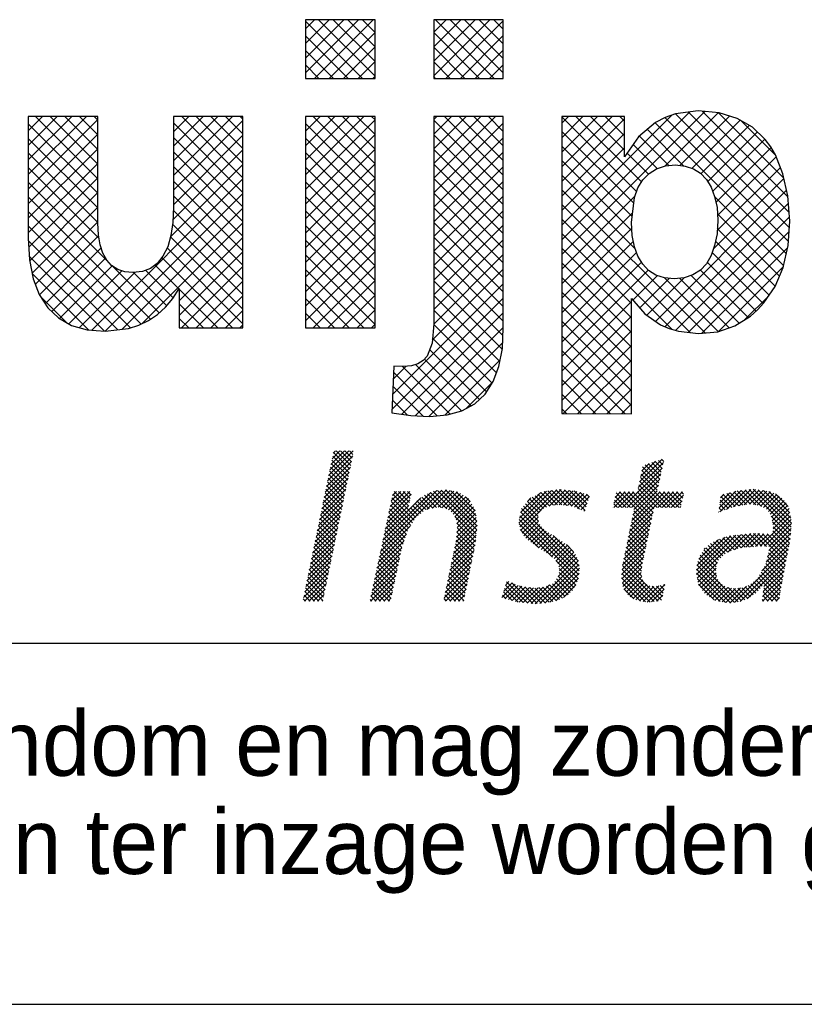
# Model space of a CAD drawing. Extents: x -48435 to 59450, y 0 to 70650.
# Tile 18 of 26: x 51514 to 52600, y 0 to 1363. Entities that reach past the tile are written whole.
import ezdxf

# ---------------------------------------------------------------- set-up
doc = ezdxf.new("R2010")
doc.units = 0
doc.header["$LTSCALE"] = 50
doc.layers.get('0').update_dxf_attribs({"linetype": 'CONTINUOUS'})
for name, color, linetype in [('00KAD025', 2, 'CONTINUOUS'), ('00KAD070', 5, 'CONTINUOUS'), ('7', 7, 'CONTINUOUS'), ('BL$4----', 7, 'CONTINUOUS')]:
    doc.layers.add(name, color=color, linetype=linetype)
doc.styles.add('BURO-018', font='BUROFONT.shx', dxfattribs={"height": 90})
doc.styles.add('BURO-025', font='BUROFONT.shx', dxfattribs={"height": 125})
doc.styles.add('BURO-035', font='BUROFONT.shx', dxfattribs={"height": 175})
doc.styles.add('BURO-050', font='BUROFONT.shx', dxfattribs={"height": 250})

# ---------------------------------------------------------------- blocks, each defined once
blk = doc.blocks.new('*X0')
at = {"color": 0}
for p, q in [((-16.45, -46.53), (-13.95, -44.03)), ((-16.33, -45.96), (-14.4, -44.03)), ((-16.21, -45.4), (-14.85, -44.03)), ((-16.1, -44.83), (-15.3, -44.03)), ((-15.98, -44.27), (-15.75, -44.03)), ((-14.2, -45.51), (-15.68, -44.03)), ((-14.13, -45.14), (-15.23, -44.03)), ((-14.05, -44.77), (-14.79, -44.03)), ((-13.97, -44.4), (-14.34, -44.03)), ((-16.68, -47.66), (-14.12, -45.1)), ((-16.56, -47.09), (-14, -44.53)), ((-14.43, -46.63), (-16.12, -44.95)), ((-14.36, -46.26), (-16.04, -44.57)), ((-14.28, -45.89), (-15.97, -44.2)), ((15.23, -47.18), (17.55, -44.87)), ((15.35, -46.62), (16.88, -45.08)), ((17.53, -45.82), (16.82, -45.1)), ((17.61, -45.45), (17.16, -44.99)), ((17.7, -45.09), (17.49, -44.88)), ((-16.8, -48.23), (-14.23, -45.67)), ((-14.66, -47.75), (-16.35, -46.06)), ((-14.59, -47.38), (-16.27, -45.69)), ((-14.51, -47), (-16.2, -45.32)), ((13.51, -49.8), (17.54, -45.77)), ((15.11, -47.75), (17.67, -45.19)), ((15.46, -46.05), (16.21, -45.3)), ((17.12, -47.65), (15.47, -46.01)), ((17.2, -47.29), (15.55, -45.63)), ((17.29, -46.92), (15.8, -45.44)), ((17.37, -46.55), (16.14, -45.33)), ((17.45, -46.19), (16.48, -45.22)), ((-17.03, -49.36), (-14.47, -46.8)), ((-16.91, -48.79), (-14.35, -46.23)), ((-14.89, -48.87), (-16.58, -47.18)), ((-14.82, -48.49), (-16.5, -46.81)), ((-14.74, -48.12), (-16.43, -46.44)), ((13.96, -49.8), (17.41, -46.35)), ((14.41, -49.8), (17.29, -46.92)), ((17.92, -49.8), (15.24, -47.12)), ((18.37, -49.8), (15.32, -46.75)), ((17.04, -48.02), (15.4, -46.38)), ((-17.26, -50.49), (-14.7, -47.93)), ((-17.14, -49.92), (-14.58, -47.36)), ((-15.05, -49.61), (-16.73, -47.92)), ((-14.97, -49.24), (-16.66, -47.55)), ((-11.17, -54.27), (-4.9, -48.01)), ((-11.04, -53.7), (-5.41, -48.07)), ((-10.31, -50.27), (-8.19, -48.15)), ((-10.19, -49.7), (-8.64, -48.15)), ((-10.07, -49.13), (-9.09, -48.15)), ((-9.95, -48.56), (-9.54, -48.15)), ((-8.28, -49.64), (-9.77, -48.15)), ((-8.21, -49.27), (-9.32, -48.15)), ((-8.13, -48.89), (-8.87, -48.15)), ((-8.05, -48.52), (-8.42, -48.15)), ((-6.43, -49.98), (-4.45, -48)), ((-5.86, -49.86), (-4.07, -48.07)), ((-1.4, -52.49), (-5.75, -48.13)), ((-1.35, -52.08), (-5.37, -48.06)), ((-5.3, -49.75), (-3.69, -48.14)), ((-1.31, -51.68), (-4.97, -48.02)), ((-1.35, -51.18), (-4.55, -47.99)), ((-1.43, -50.65), (-4, -48.09)), ((-1.51, -50.13), (-3.45, -48.18)), ((2.95, -51.38), (6.28, -48.05)), ((3, -50.89), (5.76, -48.12)), ((3.02, -51.75), (6.8, -47.98)), ((3.1, -52.13), (7.26, -47.97)), ((6.87, -49.53), (5.5, -48.16)), ((7.31, -49.52), (5.89, -48.1)), ((6.02, -49.66), (7.67, -48.01)), ((7.83, -49.59), (6.29, -48.05)), ((6.57, -49.56), (8.08, -48.05)), ((8.36, -49.67), (6.69, -48)), ((7.06, -49.51), (8.48, -48.09)), ((9.11, -49.97), (7.09, -47.95)), ((7.48, -49.54), (8.85, -48.17)), ((9.67, -50.08), (7.59, -48)), ((9.78, -49.74), (8.09, -48.05)), ((9.89, -49.41), (8.59, -48.1)), ((14.56, -50.55), (17.03, -48.08)), ((14.67, -49.98), (17.16, -47.5)), ((17.03, -49.8), (15.09, -47.86)), ((17.47, -49.8), (15.16, -47.49)), ((23.36, -49.83), (25.05, -48.14)), ((23.42, -50.22), (25.59, -48.05)), ((24.11, -49.98), (26.09, -48)), ((24.8, -49.74), (26.58, -47.95)), ((26.56, -49.45), (25.2, -48.1)), ((25.38, -49.61), (27.04, -47.95)), ((27.08, -49.53), (25.6, -48.05)), ((25.9, -49.53), (27.43, -48.01)), ((27.68, -49.68), (26.01, -48.01)), ((30.67, -52.22), (26.42, -47.97)), ((26.43, -49.46), (27.82, -48.06)), ((30.7, -51.81), (26.82, -47.93)), ((26.84, -49.5), (28.21, -48.12)), ((30.74, -51.4), (27.34, -47.99)), ((30.66, -50.87), (27.87, -48.07)), ((30.57, -50.33), (28.4, -48.15)), ((-17.49, -51.62), (-14.93, -49.06)), ((-17.38, -51.05), (-14.82, -48.49)), ((-15.28, -50.73), (-16.96, -49.04)), ((-15.2, -50.36), (-16.89, -48.67)), ((-15.12, -49.98), (-16.81, -48.3)), ((-10.92, -53.13), (-6.05, -48.26)), ((-10.8, -52.56), (-7.06, -48.82)), ((-10.56, -51.42), (-8.16, -49.02)), ((-10.43, -50.85), (-8.04, -48.45)), ((-7.75, -51.07), (-10, -48.82)), ((-8.36, -50.01), (-9.92, -48.45)), ((-6.56, -50.01), (-7.45, -49.12)), ((-6.19, -49.93), (-7.2, -48.93)), ((-5.82, -49.86), (-6.95, -48.73)), ((-5.45, -49.78), (-6.69, -48.54)), ((-4.98, -49.8), (-6.38, -48.4)), ((-4.41, -49.92), (-6.07, -48.26)), ((-4.91, -49.81), (-3.31, -48.21)), ((-4.52, -49.87), (-3.01, -48.36)), ((-4.24, -50.04), (-2.74, -48.53)), ((-3.97, -50.22), (-2.46, -48.71)), ((-3.76, -50.46), (-2.19, -48.89)), ((-3.59, -50.73), (-2.02, -49.16)), ((-2.01, -49.18), (-2.49, -48.69)), ((3.12, -50.31), (5.16, -48.27)), ((3.81, -49.17), (4.16, -48.82)), ((5, -50.35), (3.82, -49.17)), ((5.22, -50.12), (4.02, -48.92)), ((5.44, -49.9), (4.3, -48.75)), ((5.76, -49.76), (4.59, -48.59)), ((6.08, -49.64), (4.88, -48.43)), ((6.47, -49.57), (5.17, -48.27)), ((7.88, -49.6), (9.21, -48.27)), ((8.27, -49.66), (9.56, -48.36)), ((8.61, -49.76), (9.91, -48.46)), ((8.93, -49.89), (10.14, -48.68)), ((10.01, -49.07), (9.2, -48.27)), ((10.12, -48.74), (9.82, -48.43)), ((12.61, -49.8), (14.21, -48.2)), ((12.62, -49.34), (13.76, -48.2)), ((13.43, -49.8), (12.68, -49.05)), ((12.74, -48.78), (13.31, -48.2)), ((13.88, -49.8), (12.76, -48.68)), ((14.33, -49.8), (12.84, -48.31)), ((12.86, -48.21), (12.86, -48.2)), ((13.06, -49.8), (14.66, -48.2)), ((16.38, -51.41), (13.18, -48.2)), ((16.46, -51.03), (13.63, -48.2)), ((16.54, -50.66), (14.08, -48.2)), ((14.21, -52.25), (18.25, -48.2)), ((14.33, -51.68), (17.8, -48.2)), ((14.44, -51.11), (17.35, -48.2)), ((16.62, -50.29), (14.53, -48.2)), ((16.69, -49.92), (14.98, -48.2)), ((17.1, -49.8), (18.7, -48.2)), ((18.82, -49.8), (17.22, -48.2)), ((17.55, -49.8), (19.15, -48.2)), ((19.27, -49.8), (17.67, -48.2)), ((18, -49.8), (19.6, -48.2)), ((19.49, -49.57), (18.12, -48.2)), ((18.45, -49.8), (19.7, -48.55)), ((19.56, -49.2), (18.57, -48.2)), ((18.9, -49.8), (19.58, -49.12)), ((19.64, -48.83), (19.02, -48.2)), ((19.72, -48.45), (19.47, -48.2)), ((23.43, -49.31), (24.44, -48.3)), ((24.31, -49.91), (23.46, -49.05)), ((23.49, -48.8), (23.84, -48.45)), ((24.65, -49.79), (23.51, -48.66)), ((24.98, -49.68), (23.77, -48.47)), ((25.36, -49.61), (24.13, -48.38)), ((25.75, -49.55), (24.49, -48.29)), ((26.15, -49.5), (24.85, -48.19)), ((27.23, -49.55), (28.59, -48.19)), ((27.6, -49.63), (28.91, -48.32)), ((27.88, -49.8), (29.22, -48.46)), ((28.16, -49.97), (29.48, -48.64)), ((28.37, -50.21), (29.75, -48.83)), ((28.54, -50.48), (29.96, -49.07)), ((30.4, -49.7), (29.1, -48.4)), ((-17.73, -52.75), (-15.17, -50.19)), ((-17.61, -52.18), (-15.05, -49.62)), ((-15.51, -51.84), (-17.19, -50.16)), ((-15.43, -51.47), (-17.12, -49.79)), ((-15.35, -51.1), (-17.04, -49.41)), ((-10.68, -51.99), (-8.27, -49.58)), ((-8.27, -51.9), (-10.24, -49.93)), ((-8.09, -51.63), (-10.16, -49.56)), ((-7.92, -51.35), (-10.08, -49.19)), ((-7.57, -50.8), (-8.32, -50.06)), ((-7.32, -50.6), (-8.1, -49.82)), ((-7.07, -50.4), (-7.89, -49.58)), ((-6.82, -50.21), (-7.68, -49.34)), ((-3.44, -51.04), (-1.85, -49.45)), ((-3.39, -51.43), (-1.69, -49.74)), ((-3.34, -51.83), (-1.53, -50.02)), ((9.09, -55.79), (3.22, -49.91)), ((4.93, -51.18), (3.42, -49.66)), ((4.91, -50.71), (3.62, -49.41)), ((9.25, -50.02), (9.91, -49.36)), ((9.56, -50.16), (9.68, -50.04)), ((12.53, -49.8), (12.53, -49.8)), ((12.98, -49.8), (12.61, -49.42)), ((16.3, -51.78), (14.65, -50.12)), ((19.34, -49.8), (19.46, -49.69)), ((23.65, -50.14), (23.35, -49.85)), ((23.98, -50.02), (23.41, -49.45)), ((28.72, -50.76), (30.17, -49.3)), ((28.77, -51.15), (30.33, -49.59)), ((28.83, -51.54), (30.49, -49.88)), ((-17.84, -53.31), (-15.28, -50.76)), ((-15.66, -52.59), (-17.35, -50.9)), ((-15.58, -52.22), (-17.27, -50.53)), ((-8.65, -52.87), (-10.48, -51.04)), ((-8.53, -52.53), (-10.4, -50.67)), ((-8.42, -52.2), (-10.32, -50.3)), ((-1.44, -52.89), (-3.57, -50.76)), ((-3.49, -53.33), (-1.35, -51.19)), ((-3.43, -52.82), (-1.41, -50.8)), ((-3.38, -52.32), (-1.47, -50.41)), ((8.99, -57.03), (2.97, -51.01)), ((9.06, -56.66), (3.05, -50.64)), ((9.1, -56.25), (3.13, -50.27)), ((3.27, -52.4), (4.9, -50.78)), ((3.45, -52.68), (4.94, -51.19)), ((13.98, -53.38), (16.5, -50.85)), ((14.09, -52.81), (16.62, -50.29)), ((16.15, -52.52), (14.49, -50.86)), ((16.23, -52.15), (14.57, -50.49)), ((23.31, -50.26), (23.3, -50.24)), ((27.97, -53.75), (30.69, -51.03)), ((30.63, -52.63), (28.66, -50.66)), ((28.79, -52.48), (30.62, -50.65)), ((28.84, -51.98), (30.56, -50.26)), ((-18.08, -54.45), (-15.52, -51.89)), ((-17.96, -53.88), (-15.4, -51.32)), ((-15.89, -53.71), (-17.58, -52.02)), ((-15.81, -53.33), (-17.5, -51.65)), ((-15.74, -52.96), (-17.42, -51.28)), ((-11.29, -54.84), (-8.13, -51.69)), ((-8.99, -53.87), (-10.71, -52.15)), ((-8.87, -53.54), (-10.63, -51.78)), ((-8.76, -53.2), (-10.55, -51.41)), ((-3.73, -54.47), (-1.35, -52.09)), ((-3.61, -53.9), (-1.3, -51.58)), ((-1.49, -53.29), (-3.4, -51.38)), ((-1.54, -53.69), (-3.33, -51.9)), ((6.35, -54.85), (2.97, -51.46)), ((4.98, -53.92), (3.08, -52.02)), ((3.65, -52.93), (5.06, -51.52)), ((3.9, -53.12), (5.25, -51.77)), ((4.15, -53.32), (5.47, -52.01)), ((13.74, -54.51), (16.26, -51.99)), ((13.86, -53.94), (16.38, -51.42)), ((15.91, -53.63), (14.26, -51.98)), ((15.99, -53.26), (14.34, -51.61)), ((16.07, -52.89), (14.42, -51.24)), ((28.41, -53.76), (30.74, -51.43)), ((28.43, -54.19), (30.69, -51.92)), ((30.59, -53.04), (28.79, -51.24)), ((30.44, -53.79), (28.82, -52.17)), ((30.52, -53.42), (28.86, -51.76)), ((-18.31, -55.58), (-15.75, -53.02)), ((-18.19, -55.01), (-15.63, -52.45)), ((-16.12, -54.82), (-17.81, -53.14)), ((-16.04, -54.45), (-17.73, -52.77)), ((-15.97, -54.08), (-17.65, -52.39)), ((-11.41, -55.41), (-8.54, -52.54)), ((-9.15, -54.61), (-10.87, -52.89)), ((-9.07, -54.24), (-10.79, -52.52)), ((-3.97, -55.6), (-1.46, -53.1)), ((-3.85, -55.04), (-1.41, -52.6)), ((-1.76, -54.81), (-3.46, -53.11)), ((-1.69, -54.44), (-3.42, -52.71)), ((-1.61, -54.07), (-3.37, -52.3)), ((4.41, -53.51), (5.71, -52.22)), ((4.67, -53.7), (5.98, -52.39)), ((4.93, -53.89), (6.26, -52.56)), ((5.2, -54.07), (6.53, -52.74)), ((5.47, -54.25), (6.81, -52.91)), ((5.75, -54.42), (7.08, -53.09)), ((9.02, -55.27), (6.42, -52.66)), ((13.51, -55.63), (16.02, -53.13)), ((13.63, -55.07), (16.14, -52.56)), ((15.68, -54.74), (14.03, -53.1)), ((15.76, -54.37), (14.11, -52.72)), ((15.84, -54), (14.19, -52.35)), ((21.04, -56.19), (24.55, -52.68)), ((21.05, -56.63), (25.06, -52.62)), ((21.09, -55.69), (23.96, -52.83)), ((21.12, -57.01), (25.56, -52.57)), ((21.27, -55.06), (23.28, -53.06)), ((24.25, -54.33), (23.08, -53.16)), ((24.58, -54.21), (23.38, -53.01)), ((24.91, -54.1), (23.72, -52.9)), ((25.24, -53.98), (24.06, -52.79)), ((24.25, -54.33), (26.06, -52.51)), ((25.6, -53.89), (24.41, -52.69)), ((26.01, -53.85), (24.81, -52.65)), ((24.94, -54.09), (26.57, -52.46)), ((26.43, -53.82), (25.22, -52.61)), ((25.59, -53.89), (27.05, -52.43)), ((26.85, -53.79), (25.62, -52.56)), ((27.26, -53.75), (26.03, -52.52)), ((26.08, -53.85), (27.47, -52.45)), ((27.71, -53.75), (26.43, -52.47)), ((26.56, -53.81), (27.9, -52.47)), ((28.16, -53.76), (26.84, -52.43)), ((27.05, -53.77), (28.33, -52.5)), ((30.15, -55.29), (27.3, -52.44)), ((27.53, -53.74), (28.75, -52.52)), ((30.22, -54.92), (27.77, -52.47)), ((28.14, -55.38), (30.6, -52.91)), ((30.3, -54.54), (28.25, -52.49)), ((28.28, -54.78), (30.65, -52.42)), ((30.37, -54.17), (28.72, -52.52)), ((-18.54, -56.71), (-15.98, -54.15)), ((-18.43, -56.14), (-15.87, -53.58)), ((-16.27, -55.57), (-17.96, -53.88)), ((-16.2, -55.2), (-17.88, -53.51)), ((-11.65, -56.56), (-9, -53.9)), ((-11.53, -55.98), (-8.77, -53.22)), ((-9.38, -55.73), (-11.11, -54)), ((-9.3, -55.36), (-11.03, -53.63)), ((-9.22, -54.98), (-10.95, -53.26)), ((-4.21, -56.74), (-1.63, -54.17)), ((-4.09, -56.17), (-1.52, -53.61)), ((-1.92, -55.56), (-3.6, -53.87)), ((-1.84, -55.18), (-3.53, -53.5)), ((6.03, -54.58), (7.36, -53.26)), ((6.28, -54.78), (7.61, -53.45)), ((6.52, -54.99), (7.87, -53.65)), ((6.73, -55.24), (8.12, -53.84)), ((6.91, -55.5), (8.33, -54.08)), ((8.52, -54.32), (7.78, -53.58)), ((13.46, -56.13), (15.9, -53.7)), ((15.53, -55.5), (13.88, -53.84)), ((15.6, -55.12), (13.96, -53.47)), ((23.15, -55.48), (21.79, -54.12)), ((21.83, -54.05), (21.94, -53.95)), ((23.28, -55.16), (22.01, -53.89)), ((23.51, -54.94), (22.24, -53.68)), ((23.74, -54.73), (22.48, -53.47)), ((23.97, -54.51), (22.78, -53.31)), ((24.95, -59.46), (30.4, -54.01)), ((27.7, -56.26), (30.51, -53.46)), ((30.08, -55.67), (28.46, -54.06)), ((-18.66, -57.27), (-16.1, -54.71)), ((-16.5, -56.68), (-18.19, -55)), ((-16.43, -56.31), (-18.11, -54.63)), ((-16.35, -55.94), (-18.04, -54.25)), ((-11.9, -57.7), (-9.23, -55.03)), ((-11.78, -57.13), (-9.12, -54.47)), ((-9.61, -56.84), (-11.35, -55.11)), ((-9.54, -56.47), (-11.27, -54.74)), ((-9.46, -56.1), (-11.19, -54.37)), ((-4.33, -57.31), (-1.75, -54.73)), ((-2.15, -56.67), (-3.84, -54.98)), ((-2.07, -56.3), (-3.76, -54.61)), ((-1.99, -55.93), (-3.68, -54.24)), ((4.6, -59.61), (9, -55.21)), ((8.89, -57.38), (6.69, -55.18)), ((6.94, -56.82), (8.86, -54.9)), ((7.02, -55.84), (8.53, -54.33)), ((7.07, -56.24), (8.72, -54.59)), ((13.41, -56.63), (15.78, -54.26)), ((13.43, -57.07), (15.66, -54.83)), ((15.44, -56.75), (13.65, -54.96)), ((15.43, -56.29), (13.73, -54.59)), ((15.48, -55.89), (13.8, -54.21)), ((23.08, -56.76), (21.3, -54.98)), ((23, -56.23), (21.43, -54.66)), ((23.05, -55.83), (21.61, -54.39)), ((25.5, -59.36), (30.29, -54.57)), ((26.22, -59.09), (30.18, -55.13)), ((29.86, -56.8), (28.2, -55.14)), ((29.93, -56.42), (28.29, -54.78)), ((30, -56.05), (28.37, -54.42)), ((-18.89, -58.4), (-16.33, -55.84)), ((-18.77, -57.84), (-16.22, -55.28)), ((-16.73, -57.8), (-18.42, -56.12)), ((-16.66, -57.43), (-18.34, -55.74)), ((-16.58, -57.06), (-18.27, -55.37)), ((-12.14, -58.84), (-9.47, -56.17)), ((-12.02, -58.27), (-9.35, -55.6)), ((-9.77, -57.58), (-11.5, -55.85)), ((-9.69, -57.21), (-11.42, -55.48)), ((-4.57, -58.45), (-1.98, -55.86)), ((-4.45, -57.88), (-1.86, -55.3)), ((-2.38, -57.79), (-4.07, -56.1)), ((-2.3, -57.42), (-3.99, -55.73)), ((-2.22, -57.05), (-3.92, -55.35)), ((5.08, -59.57), (9.06, -55.59)), ((5.57, -59.54), (9.11, -55.99)), ((8.76, -57.7), (7.05, -56)), ((16.73, -59.38), (13.46, -56.12)), ((13.49, -57.46), (15.55, -55.4)), ((17.12, -59.33), (13.51, -55.71)), ((13.55, -57.85), (15.48, -55.92)), ((17.49, -59.25), (13.57, -55.33)), ((24.5, -59.52), (21.05, -56.08)), ((24.9, -59.47), (21.1, -55.67)), ((25.29, -59.42), (21.18, -55.31)), ((21.19, -57.39), (23.18, -55.39)), ((21.29, -57.73), (23.03, -55.99)), ((29.66, -57.95), (27.8, -56.09)), ((27.92, -57.84), (30.07, -55.69)), ((29.73, -57.57), (27.97, -55.81)), ((29.8, -57.19), (28.11, -55.5)), ((-19.01, -58.97), (-16.45, -56.41)), ((-18.92, -59.33), (-16.56, -56.98)), ((-16.89, -58.55), (-18.57, -56.86)), ((-16.81, -58.17), (-18.5, -56.49)), ((-12.19, -59.33), (-9.59, -56.74)), ((-10, -58.69), (-11.74, -56.96)), ((-9.93, -58.32), (-11.66, -56.59)), ((-9.85, -57.95), (-11.58, -56.22)), ((-4.68, -59.01), (-2.1, -56.43)), ((-4.55, -59.33), (-2.21, -56.99)), ((-2.61, -58.91), (-4.31, -57.21)), ((-2.53, -58.54), (-4.23, -56.84)), ((-2.45, -58.16), (-4.15, -56.47)), ((6.11, -59.44), (9.08, -56.48)), ((6.71, -59.3), (9, -57.01)), ((8.18, -58.47), (6.79, -57.08)), ((8.4, -58.24), (6.95, -56.79)), ((8.59, -57.98), (7.03, -56.42)), ((15.86, -59.41), (13.41, -56.96)), ((16.33, -59.44), (13.42, -56.53)), ((13.68, -58.16), (15.41, -56.43)), ((13.86, -58.43), (15.46, -56.83)), ((14.04, -58.7), (15.57, -57.17)), ((24, -59.47), (21.03, -56.5)), ((23.46, -59.38), (21.13, -57.05)), ((21.48, -58), (23.03, -56.45)), ((21.66, -58.26), (23.09, -56.83)), ((21.85, -58.53), (23.23, -57.14)), ((27.75, -57.83), (27.08, -57.17)), ((29.46, -59.1), (27.31, -56.94)), ((29.53, -58.72), (27.47, -56.66)), ((29.6, -58.33), (27.64, -56.37)), ((27.78, -58.88), (29.87, -56.79)), ((27.85, -58.36), (29.96, -56.25)), ((-17.45, -59.33), (-18.8, -57.98)), ((-17.04, -59.29), (-18.73, -57.61)), ((-16.96, -58.92), (-18.65, -57.23)), ((-18.47, -59.33), (-16.68, -57.54)), ((-18.02, -59.33), (-16.8, -58.11)), ((-10.71, -59.33), (-11.98, -58.07)), ((-10.26, -59.33), (-11.9, -57.7)), ((-10.08, -59.07), (-11.82, -57.33)), ((-11.74, -59.33), (-9.71, -57.31)), ((-11.29, -59.33), (-9.83, -57.88)), ((-3.08, -59.33), (-4.46, -57.95)), ((-2.68, -59.28), (-4.38, -57.58)), ((-4.1, -59.33), (-2.33, -57.56)), ((-3.65, -59.33), (-2.44, -58.12)), ((1.2, -58.97), (2.57, -57.6)), ((1.4, -58.32), (2.25, -57.47)), ((2.86, -59.44), (1.48, -58.05)), ((1.54, -59.07), (2.88, -57.74)), ((3.36, -59.49), (1.58, -57.71)), ((1.6, -57.67), (1.93, -57.34)), ((3.86, -59.54), (1.69, -57.37)), ((1.89, -59.17), (3.23, -57.83)), ((4.36, -59.59), (2.23, -57.46)), ((2.24, -59.27), (3.63, -57.89)), ((2.59, -59.37), (4.02, -57.94)), ((2.97, -59.45), (4.42, -58)), ((4.81, -59.59), (3.01, -57.79)), ((3.37, -59.49), (4.89, -57.97)), ((5.23, -59.56), (3.55, -57.88)), ((3.78, -59.53), (5.4, -57.91)), ((5.65, -59.53), (4.07, -57.95)), ((4.19, -59.57), (6.07, -57.69)), ((6.03, -59.46), (4.57, -58.01)), ((6.4, -59.39), (4.98, -57.96)), ((6.75, -59.28), (5.38, -57.91)), ((7.07, -59.16), (5.75, -57.83)), ((7.39, -59.02), (6.06, -57.69)), ((7.67, -58.86), (6.37, -57.56)), ((7.95, -58.69), (6.59, -57.33)), ((7.49, -58.96), (8.76, -57.69)), ((15.33, -59.34), (13.49, -57.5)), ((14.65, -59.11), (13.64, -58.09)), ((14.29, -58.9), (15.74, -57.45)), ((14.58, -59.06), (15.99, -57.64)), ((14.86, -59.22), (16.3, -57.78)), ((15.22, -59.32), (16.68, -57.86)), ((15.61, -59.38), (17.21, -57.77)), ((16, -59.44), (17.8, -57.64)), ((16.47, -59.42), (17.72, -58.16)), ((17.57, -58.88), (16.52, -57.83)), ((17.65, -58.51), (16.95, -57.82)), ((17.73, -58.14), (17.33, -57.75)), ((17.81, -57.77), (17.7, -57.66)), ((22.84, -59.21), (21.23, -57.6)), ((22.08, -58.74), (23.42, -57.4)), ((22.36, -58.91), (23.65, -57.63)), ((22.64, -59.08), (23.92, -57.8)), ((22.91, -59.26), (24.22, -57.95)), ((23.27, -59.35), (24.61, -58.01)), ((23.65, -59.42), (25.02, -58.05)), ((24.04, -59.48), (25.52, -57.99)), ((25.64, -59.31), (24.28, -57.96)), ((24.44, -59.53), (26.15, -57.81)), ((25.96, -59.19), (24.82, -58.05)), ((26.29, -59.07), (25.25, -58.02)), ((26.56, -58.89), (25.65, -57.97)), ((26.82, -58.7), (25.99, -57.87)), ((27.08, -58.52), (26.31, -57.74)), ((27.32, -58.3), (26.59, -57.57)), ((27.53, -58.06), (26.85, -57.38)), ((27.78, -59.33), (29.77, -57.34)), ((29.25, -59.33), (27.9, -57.98)), ((28.23, -59.33), (29.68, -57.88)), ((-18.8, -59.33), (-19.03, -59.1)), ((-18.35, -59.33), (-18.96, -58.72)), ((-17.9, -59.33), (-18.88, -58.35)), ((-17.57, -59.33), (-16.91, -58.67)), ((-12.06, -59.33), (-12.21, -59.18)), ((-11.61, -59.33), (-12.14, -58.81)), ((-11.16, -59.33), (-12.06, -58.44)), ((-10.84, -59.33), (-9.95, -58.44)), ((-10.39, -59.33), (-10.07, -59.01)), ((-4.43, -59.33), (-4.69, -59.06)), ((-3.98, -59.33), (-4.62, -58.69)), ((-3.53, -59.33), (-4.54, -58.32)), ((-3.21, -59.33), (-2.56, -58.69)), ((1.62, -59.1), (1.27, -58.74)), ((2.25, -59.27), (1.37, -58.4)), ((16.98, -59.35), (17.6, -58.73)), ((27.9, -59.33), (27.74, -59.17)), ((28.35, -59.33), (27.8, -58.78)), ((28.8, -59.33), (27.85, -58.38)), ((28.67, -59.33), (29.58, -58.42)), ((29.12, -59.33), (29.49, -58.97)), ((-17.12, -59.33), (-17.03, -59.24)), ((-2.76, -59.33), (-2.68, -59.25))]:
    blk.add_line(p, q, dxfattribs=at)
blk = doc.blocks.new('KUIJPERSKLEUR')
at = {"color": 170}
for p, q in [((-150.81, 25.787), (-149.343, 27.254)), ((-150.81, 26.191), (-149.748, 27.254)), ((-150.81, 26.595), (-150.152, 27.254)), ((-150.81, 26.999), (-150.556, 27.254)), ((-150.563, 25.63), (-148.939, 27.254)), ((-148.885, 25.691), (-150.448, 27.254)), ((-148.885, 26.095), (-150.044, 27.254)), ((-148.885, 26.5), (-149.64, 27.254)), ((-148.885, 26.904), (-149.236, 27.254)), ((-147.261, 25.699), (-145.706, 27.254)), ((-147.261, 26.103), (-146.111, 27.254)), ((-147.261, 26.507), (-146.515, 27.254)), ((-147.261, 26.912), (-146.919, 27.254)), ((-145.592, 25.63), (-147.215, 27.254)), ((-145.336, 25.779), (-146.811, 27.254)), ((-145.336, 26.183), (-146.407, 27.254)), ((-145.336, 26.587), (-146.003, 27.254)), ((-145.336, 26.991), (-145.599, 27.254)), ((-149.229, 25.63), (-150.81, 27.212)), ((-146.926, 25.63), (-145.336, 27.22)), ((-149.633, 25.63), (-150.81, 26.808)), ((-150.159, 25.63), (-148.885, 26.904)), ((-145.996, 25.63), (-147.261, 26.896)), ((-146.522, 25.63), (-145.336, 26.816)), ((-149.755, 25.63), (-148.885, 26.5)), ((-146.4, 25.63), (-147.261, 26.492)), ((-150.037, 25.63), (-150.81, 26.404)), ((-146.118, 25.63), (-145.336, 26.412)), ((-150.441, 25.63), (-150.81, 26)), ((-149.351, 25.63), (-148.885, 26.096)), ((-146.804, 25.63), (-147.261, 26.088)), ((-145.714, 25.63), (-145.336, 26.008)), ((-148.946, 25.63), (-148.885, 25.692)), ((-147.208, 25.63), (-147.261, 25.684)), ((-158.479, 24.18), (-158.083, 24.576)), ((-158.479, 23.776), (-157.679, 24.576)), ((-158.479, 23.372), (-157.275, 24.576)), ((-158.479, 22.968), (-156.871, 24.576)), ((-156.554, 22.853), (-158.277, 24.576)), ((-156.554, 23.257), (-157.873, 24.576)), ((-156.554, 23.661), (-157.469, 24.576)), ((-156.554, 24.065), (-157.064, 24.576)), ((-156.554, 24.469), (-156.66, 24.576)), ((-154.465, 22.941), (-152.83, 24.576)), ((-154.465, 23.345), (-153.234, 24.576)), ((-154.465, 23.749), (-153.638, 24.576)), ((-154.465, 24.153), (-154.042, 24.576)), ((-154.465, 24.557), (-154.446, 24.576)), ((-152.539, 22.879), (-154.236, 24.576)), ((-152.539, 23.284), (-153.832, 24.576)), ((-152.539, 23.688), (-153.427, 24.576)), ((-152.539, 24.092), (-153.023, 24.576)), ((-152.539, 24.496), (-152.619, 24.576)), ((-150.81, 22.958), (-149.193, 24.576)), ((-150.81, 23.362), (-149.597, 24.576)), ((-150.81, 23.766), (-150.001, 24.576)), ((-150.81, 24.171), (-150.405, 24.576)), ((-150.81, 24.575), (-150.809, 24.576)), ((-148.885, 22.863), (-150.599, 24.576)), ((-148.885, 23.267), (-150.195, 24.576)), ((-148.885, 23.671), (-149.79, 24.576)), ((-148.885, 24.075), (-149.386, 24.576)), ((-148.885, 24.479), (-148.982, 24.576)), ((-147.261, 22.87), (-145.556, 24.576)), ((-147.261, 23.275), (-145.96, 24.576)), ((-147.261, 23.679), (-146.364, 24.576)), ((-147.261, 24.083), (-146.768, 24.576)), ((-147.261, 24.487), (-147.172, 24.576)), ((-145.336, 22.95), (-146.962, 24.576)), ((-145.336, 23.354), (-146.558, 24.576)), ((-145.336, 23.758), (-146.153, 24.576)), ((-145.336, 24.162), (-145.749, 24.576)), ((-145.336, 24.566), (-145.345, 24.576)), ((-143.719, 20.755), (-139.76, 24.714)), ((-143.719, 21.16), (-140.176, 24.702)), ((-143.719, 21.564), (-140.666, 24.616)), ((-143.719, 23.18), (-142.323, 24.576)), ((-143.719, 23.584), (-142.727, 24.576)), ((-143.719, 23.988), (-143.131, 24.576)), ((-143.719, 24.392), (-143.535, 24.576)), ((-141.648, 22.495), (-143.719, 24.566)), ((-141.513, 22.764), (-143.325, 24.576)), ((-141.983, 23.638), (-142.92, 24.576)), ((-141.983, 24.043), (-142.516, 24.576)), ((-141.983, 24.447), (-142.112, 24.576)), ((-140.869, 23.201), (-139.393, 24.677)), ((-137.45, 21.126), (-140.868, 24.544)), ((-137.424, 21.504), (-140.569, 24.649)), ((-140.448, 23.218), (-139.078, 24.588)), ((-137.43, 21.914), (-140.213, 24.697)), ((-137.462, 22.35), (-139.833, 24.722)), ((-137.574, 22.866), (-139.384, 24.676)), ((-158.479, 22.564), (-156.554, 24.489)), ((-156.554, 22.449), (-158.479, 24.374)), ((-154.465, 22.537), (-152.539, 24.462)), ((-152.539, 22.475), (-154.465, 24.401)), ((-150.81, 22.554), (-148.885, 24.479)), ((-148.885, 22.458), (-150.81, 24.384)), ((-145.336, 22.546), (-147.261, 24.471)), ((-147.261, 22.466), (-145.336, 24.392)), ((-143.719, 22.776), (-141.983, 24.511)), ((-137.506, 20.778), (-141.13, 24.402)), ((-140.123, 23.139), (-138.785, 24.477)), ((-139.864, 22.993), (-138.527, 24.33)), ((-137.797, 23.493), (-138.775, 24.472)), ((-158.479, 22.16), (-156.554, 24.085)), ((-154.465, 22.133), (-152.539, 24.058)), ((-152.539, 22.071), (-154.465, 23.997)), ((-150.81, 22.15), (-148.885, 24.075)), ((-145.336, 22.142), (-147.261, 24.067)), ((-147.261, 22.062), (-145.336, 23.988)), ((-141.728, 22.171), (-143.719, 24.162)), ((-143.719, 22.372), (-141.983, 24.107)), ((-140.753, 23.217), (-141.571, 24.034)), ((-140.337, 23.204), (-141.35, 24.218)), ((-139.676, 22.777), (-138.304, 24.15)), ((-156.554, 22.044), (-158.479, 23.97)), ((-148.885, 22.054), (-150.81, 23.979)), ((-141.772, 21.811), (-143.719, 23.757)), ((-141.075, 23.134), (-141.743, 23.802)), ((-139.541, 22.508), (-138.098, 23.951)), ((-139.453, 22.193), (-137.926, 23.72)), ((-158.479, 21.756), (-156.554, 23.681)), ((-156.554, 21.64), (-158.479, 23.566)), ((-154.481, 21.712), (-152.539, 23.654)), ((-152.539, 21.667), (-154.465, 23.592)), ((-150.81, 21.746), (-148.885, 23.671)), ((-148.885, 21.65), (-150.81, 23.575)), ((-145.336, 21.738), (-147.261, 23.663)), ((-147.261, 21.658), (-145.336, 23.583)), ((-143.719, 21.968), (-141.983, 23.703)), ((-141.322, 22.978), (-141.908, 23.564)), ((-139.41, 21.831), (-137.783, 23.458)), ((-158.479, 21.352), (-156.554, 23.277)), ((-154.545, 21.244), (-152.539, 23.25)), ((-152.539, 21.263), (-154.465, 23.188)), ((-150.81, 21.342), (-148.885, 23.267)), ((-148.885, 21.246), (-150.81, 23.171)), ((-145.336, 21.334), (-147.261, 23.259)), ((-147.261, 21.254), (-145.336, 23.179)), ((-141.777, 21.411), (-143.719, 23.353)), ((-139.418, 21.419), (-137.67, 23.167)), ((-156.525, 21.208), (-158.479, 23.161)), ((-141.683, 20.913), (-143.719, 22.949)), ((-156.214, 20.493), (-158.479, 22.757)), ((-158.465, 20.961), (-156.554, 22.873)), ((-156.726, 18.66), (-152.539, 22.846)), ((-152.539, 20.859), (-154.465, 22.784)), ((-150.81, 20.938), (-148.885, 22.863)), ((-148.885, 20.842), (-150.81, 22.767)), ((-145.336, 20.929), (-147.261, 22.855)), ((-147.261, 20.85), (-145.336, 22.775)), ((-139.519, 20.914), (-137.573, 22.86)), ((-155.095, 18.969), (-158.479, 22.353)), ((-158.441, 20.581), (-156.554, 22.468)), ((-156.351, 18.63), (-152.539, 22.442)), ((-152.539, 20.455), (-154.465, 22.38)), ((-150.81, 20.534), (-148.885, 22.459)), ((-148.885, 20.438), (-150.81, 22.363)), ((-145.336, 20.525), (-147.261, 22.451)), ((-147.261, 20.446), (-145.336, 22.371)), ((-139.755, 18.582), (-143.719, 22.545)), ((-143.719, 20.351), (-141.69, 22.38)), ((-141.125, 18.904), (-137.498, 22.531)), ((-137.579, 20.446), (-139.488, 22.356)), ((-140.17, 18.592), (-143.719, 22.141)), ((-140.869, 18.755), (-137.449, 22.176)), ((-155.36, 18.83), (-158.479, 21.949)), ((-158.377, 20.241), (-156.554, 22.064)), ((-155.896, 18.681), (-152.539, 22.038)), ((-152.539, 20.051), (-154.469, 21.98)), ((-150.81, 20.129), (-148.885, 22.055)), ((-148.885, 20.034), (-150.81, 21.959)), ((-145.336, 20.121), (-147.261, 22.047)), ((-147.261, 20.042), (-145.336, 21.967)), ((-143.719, 19.947), (-141.761, 21.905)), ((-137.693, 20.157), (-139.413, 21.876)), ((-155.654, 18.721), (-158.479, 21.545)), ((-158.287, 19.927), (-156.554, 21.66)), ((-155.327, 18.846), (-152.539, 21.634)), ((-152.539, 19.647), (-154.491, 21.598)), ((-150.81, 19.725), (-148.885, 21.65)), ((-148.885, 19.63), (-150.81, 21.555)), ((-145.336, 19.717), (-147.261, 21.642)), ((-147.261, 19.638), (-145.336, 21.563)), ((-140.659, 18.678), (-143.719, 21.737)), ((-140.569, 18.652), (-137.421, 21.799)), ((-158.173, 19.637), (-156.536, 21.274)), ((-143.719, 19.543), (-141.782, 21.48)), ((-141.787, 19.401), (-143.719, 21.333)), ((-140.219, 18.598), (-137.432, 21.384)), ((-137.815, 19.875), (-139.415, 21.475)), ((-156.006, 18.668), (-158.475, 21.137)), ((-152.539, 19.242), (-154.544, 21.247)), ((-154.301, 19.468), (-152.539, 21.229)), ((-150.81, 19.321), (-148.885, 21.246)), ((-148.885, 19.226), (-150.81, 21.151)), ((-145.336, 19.313), (-147.261, 21.238)), ((-147.261, 19.233), (-145.336, 21.159)), ((-143.719, 19.139), (-141.734, 21.123)), ((-137.978, 19.633), (-139.464, 21.12)), ((-158.014, 19.391), (-156.467, 20.939)), ((-152.539, 18.838), (-154.638, 20.937)), ((-154.301, 19.064), (-152.539, 20.825)), ((-150.81, 18.917), (-148.885, 20.842)), ((-148.885, 18.821), (-150.81, 20.747)), ((-147.262, 18.829), (-145.336, 20.755)), ((-145.336, 18.909), (-147.261, 20.834)), ((-141.788, 18.998), (-143.719, 20.929)), ((-143.719, 18.735), (-141.646, 20.808)), ((-139.839, 18.574), (-137.471, 20.941)), ((-138.144, 19.395), (-139.557, 20.808)), ((-156.374, 18.632), (-158.452, 20.71)), ((-157.829, 19.173), (-156.345, 20.657)), ((-154.858, 19.136), (-156.168, 20.447)), ((-154.31, 19.801), (-154.972, 20.463)), ((-152.827, 18.722), (-154.781, 20.676)), ((-143.719, 18.331), (-141.511, 20.538)), ((-141.789, 18.595), (-143.719, 20.525)), ((-138.34, 19.187), (-139.693, 20.54)), ((-156.813, 18.666), (-158.375, 20.229)), ((-157.615, 18.982), (-156.158, 20.44)), ((-157.357, 18.837), (-155.892, 20.302)), ((-157.059, 18.73), (-155.53, 20.259)), ((-154.651, 19.333), (-155.572, 20.255)), ((-154.468, 19.555), (-155.229, 20.316)), ((-154.239, 18.722), (-152.539, 20.421)), ((-149.196, 18.728), (-150.81, 20.342)), ((-150.595, 18.728), (-148.885, 20.438)), ((-147.3, 18.387), (-145.336, 20.351)), ((-145.345, 18.514), (-147.261, 20.43)), ((-143.719, 17.927), (-141.324, 20.322)), ((-141.75, 19.491), (-141.072, 20.169)), ((-138.813, 18.851), (-140.135, 20.174)), ((-138.565, 19.008), (-139.879, 20.322)), ((-139.386, 18.623), (-137.583, 20.425)), ((-153.835, 18.722), (-152.539, 20.017)), ((-149.6, 18.728), (-150.81, 19.938)), ((-150.191, 18.728), (-148.885, 20.034)), ((-148.399, 16.883), (-145.336, 19.946)), ((-145.366, 18.131), (-147.261, 20.026)), ((-141.79, 18.191), (-143.719, 20.12)), ((-141.561, 19.276), (-140.743, 20.094)), ((-141.361, 19.072), (-140.318, 20.115)), ((-139.39, 18.621), (-140.88, 20.111)), ((-139.089, 18.724), (-140.46, 20.095)), ((-153.231, 18.722), (-154.301, 19.792)), ((-149.787, 18.728), (-148.885, 19.63)), ((-141.79, 17.788), (-143.719, 19.716)), ((-157.426, 18.875), (-158.146, 19.595)), ((-153.635, 18.722), (-154.301, 19.388)), ((-153.431, 18.722), (-152.539, 19.613)), ((-150.004, 18.728), (-150.81, 19.534)), ((-148.416, 16.462), (-145.336, 19.542)), ((-145.433, 17.794), (-147.261, 19.622)), ((-143.719, 17.523), (-141.787, 19.454)), ((-138.651, 18.954), (-137.993, 19.611)), ((-153.027, 18.722), (-152.539, 19.209)), ((-150.408, 18.728), (-150.81, 19.13)), ((-149.383, 18.728), (-148.885, 19.226)), ((-148.142, 16.332), (-145.336, 19.138)), ((-145.525, 17.482), (-147.261, 19.218)), ((-141.791, 17.385), (-143.719, 19.312)), ((-154.039, 18.722), (-154.301, 18.984)), ((-148.979, 18.728), (-148.885, 18.822)), ((-145.643, 17.195), (-147.263, 18.815)), ((-143.719, 17.118), (-141.788, 19.049)), ((-141.792, 16.981), (-143.719, 18.908)), ((-152.622, 18.722), (-152.539, 18.805)), ((-147.777, 16.293), (-145.336, 18.734)), ((-143.719, 16.714), (-141.789, 18.644)), ((-147.393, 16.273), (-145.355, 18.311)), ((-145.801, 16.949), (-147.295, 18.443)), ((-141.793, 16.578), (-143.719, 18.504)), ((-145.997, 16.742), (-147.376, 18.121)), ((-141.964, 16.345), (-143.719, 18.1)), ((-143.678, 16.351), (-141.789, 18.239)), ((-146.225, 16.565), (-147.516, 17.857)), ((-146.955, 16.307), (-145.424, 17.838)), ((-143.275, 16.35), (-141.79, 17.834)), ((-148.382, 17.304), (-148.026, 17.661)), ((-147.162, 16.29), (-148.374, 17.502)), ((-146.804, 16.336), (-148.123, 17.655)), ((-146.486, 16.422), (-147.769, 17.706)), ((-142.369, 16.346), (-143.719, 17.696)), ((-146.376, 16.482), (-145.614, 17.243)), ((-142.775, 16.348), (-143.719, 17.292)), ((-142.872, 16.348), (-141.791, 17.43)), ((-147.558, 16.281), (-148.39, 17.114)), ((-142.47, 16.347), (-141.792, 17.025)), ((-147.992, 16.312), (-148.406, 16.725)), ((-143.18, 16.349), (-143.719, 16.888)), ((-143.586, 16.351), (-143.719, 16.483)), ((-142.067, 16.345), (-141.793, 16.62))]:
    blk.add_line(p, q, dxfattribs=at)
at = {"layer": '7', "color": 170, "linetype": 'CONTINUOUS'}
for p, q in [((-148.885, 27.254), (-150.81, 27.254)), ((-150.81, 27.254), (-150.81, 25.63)), ((-148.885, 25.63), (-148.885, 27.254)), ((-145.336, 27.254), (-147.261, 27.254)), ((-147.261, 27.254), (-147.261, 25.63)), ((-145.336, 25.63), (-145.336, 27.254)), ((-150.81, 25.63), (-148.885, 25.63)), ((-147.261, 25.63), (-145.336, 25.63)), ((-158.479, 24.576), (-158.479, 21.203)), ((-156.554, 24.576), (-158.479, 24.576)), ((-156.554, 21.623), (-156.554, 24.576)), ((-154.465, 24.576), (-154.465, 22.068)), ((-152.539, 24.576), (-154.465, 24.576)), ((-152.539, 18.722), (-152.539, 24.576)), ((-150.81, 24.576), (-150.81, 18.728)), ((-148.885, 24.576), (-150.81, 24.576)), ((-148.885, 18.728), (-148.885, 24.576)), ((-147.261, 24.576), (-147.261, 18.833)), ((-145.336, 24.576), (-147.261, 24.576)), ((-145.336, 18.722), (-145.336, 24.576)), ((-143.719, 24.576), (-143.719, 16.351)), ((-141.983, 24.576), (-143.719, 24.576)), ((-141.983, 23.456), (-141.983, 24.576)), ((-140.857, 24.55), (-141.125, 24.406)), ((-140.575, 24.648), (-140.857, 24.55)), ((-139.947, 24.733), (-140.575, 24.648)), ((-139.364, 24.674), (-139.947, 24.733)), ((-138.866, 24.523), (-139.364, 24.674)), ((-141.125, 24.406), (-141.597, 24.013)), ((-138.441, 24.281), (-138.866, 24.523)), ((-138.087, 23.941), (-138.441, 24.281)), ((-141.597, 24.013), (-141.983, 23.456)), ((-137.936, 23.738), (-138.087, 23.941)), ((-137.805, 23.515), (-137.936, 23.738)), ((-137.602, 22.991), (-137.805, 23.515)), ((-141.093, 23.129), (-140.85, 23.207)), ((-140.85, 23.207), (-140.575, 23.233)), ((-140.575, 23.233), (-140.307, 23.201)), ((-140.307, 23.201), (-140.071, 23.122)), ((-141.479, 22.821), (-141.302, 22.998)), ((-141.302, 22.998), (-141.093, 23.129)), ((-140.071, 23.122), (-139.875, 23.004)), ((-139.875, 23.004), (-139.711, 22.834)), ((-137.465, 22.382), (-137.602, 22.991)), ((-141.61, 22.598), (-141.479, 22.821)), ((-139.711, 22.834), (-139.58, 22.618)), ((-141.708, 22.33), (-141.61, 22.598)), ((-139.58, 22.618), (-139.488, 22.356)), ((-139.488, 22.356), (-139.423, 22.055)), ((-137.412, 21.681), (-137.465, 22.382)), ((-141.793, 21.642), (-141.708, 22.33)), ((-154.465, 22.068), (-154.484, 21.642)), ((-139.423, 22.055), (-139.403, 21.701)), ((-156.54, 21.302), (-156.554, 21.623)), ((-154.484, 21.642), (-154.536, 21.276)), ((-141.767, 21.282), (-141.793, 21.642)), ((-139.403, 21.701), (-139.423, 21.328)), ((-137.458, 21.001), (-137.412, 21.681)), ((-156.495, 21.02), (-156.54, 21.302)), ((-154.536, 21.276), (-154.622, 20.968)), ((-141.702, 20.968), (-141.767, 21.282)), ((-139.423, 21.328), (-139.488, 21.001)), ((-158.479, 21.203), (-158.446, 20.608)), ((-156.416, 20.791), (-156.495, 21.02)), ((-139.488, 21.001), (-139.586, 20.725)), ((-137.589, 20.398), (-137.458, 21.001)), ((-156.311, 20.594), (-156.416, 20.791)), ((-154.622, 20.968), (-154.753, 20.712)), ((-141.61, 20.706), (-141.702, 20.968)), ((-139.586, 20.725), (-139.718, 20.496)), ((-158.446, 20.608), (-158.348, 20.084)), ((-156.174, 20.45), (-156.311, 20.594)), ((-156.003, 20.339), (-156.174, 20.45)), ((-154.91, 20.509), (-155.1, 20.365)), ((-154.753, 20.712), (-154.91, 20.509)), ((-141.479, 20.483), (-141.61, 20.706)), ((-141.315, 20.313), (-141.479, 20.483)), ((-139.718, 20.496), (-139.881, 20.319)), ((-155.807, 20.274), (-156.003, 20.339)), ((-155.584, 20.254), (-155.807, 20.274)), ((-155.323, 20.28), (-155.584, 20.254)), ((-155.1, 20.365), (-155.323, 20.28)), ((-141.112, 20.182), (-141.315, 20.313)), ((-140.877, 20.11), (-141.112, 20.182)), ((-140.091, 20.188), (-140.333, 20.11)), ((-139.881, 20.319), (-140.091, 20.188)), ((-137.818, 19.868), (-137.589, 20.398)), ((-158.348, 20.084), (-158.178, 19.645)), ((-140.608, 20.077), (-140.877, 20.11)), ((-140.333, 20.11), (-140.608, 20.077)), ((-158.178, 19.645), (-157.942, 19.278)), ((-154.478, 19.54), (-154.301, 19.815)), ((-154.301, 19.815), (-154.301, 18.722)), ((-138.126, 19.416), (-137.818, 19.868)), ((-154.681, 19.298), (-154.478, 19.54)), ((-141.793, 16.344), (-141.787, 19.534)), ((-141.787, 19.534), (-141.42, 19.115)), ((-138.303, 19.219), (-138.126, 19.416)), ((-157.942, 19.278), (-157.641, 18.997)), ((-155.152, 18.931), (-154.903, 19.095)), ((-154.903, 19.095), (-154.681, 19.298)), ((-141.42, 19.115), (-140.988, 18.807)), ((-138.499, 19.049), (-138.303, 19.219)), ((-157.641, 18.997), (-157.28, 18.793)), ((-155.421, 18.8), (-155.152, 18.931)), ((-147.261, 18.833), (-147.307, 18.303)), ((-140.988, 18.807), (-140.746, 18.702)), ((-138.925, 18.781), (-138.499, 19.049)), ((-157.28, 18.793), (-156.848, 18.669)), ((-156.848, 18.669), (-156.351, 18.63)), ((-156.351, 18.63), (-155.709, 18.702)), ((-155.709, 18.702), (-155.421, 18.8)), ((-154.301, 18.722), (-152.539, 18.722)), ((-150.81, 18.728), (-148.885, 18.728)), ((-145.362, 18.152), (-145.336, 18.722)), ((-140.746, 18.702), (-140.49, 18.63)), ((-140.49, 18.63), (-139.934, 18.564)), ((-139.934, 18.564), (-139.403, 18.617)), ((-139.403, 18.617), (-138.925, 18.781)), ((-147.307, 18.303), (-147.444, 17.942)), ((-145.46, 17.654), (-145.362, 18.152)), ((-147.7, 17.726), (-147.877, 17.674)), ((-147.549, 17.818), (-147.7, 17.726)), ((-147.444, 17.942), (-147.549, 17.818)), ((-148.368, 17.667), (-148.42, 16.371)), ((-148.099, 17.654), (-148.368, 17.667)), ((-147.877, 17.674), (-148.099, 17.654)), ((-145.617, 17.235), (-145.46, 17.654)), ((-145.84, 16.888), (-145.617, 17.235)), ((-146.128, 16.619), (-145.84, 16.888)), ((-148.42, 16.371), (-147.896, 16.299)), ((-146.894, 16.312), (-146.482, 16.423)), ((-146.482, 16.423), (-146.128, 16.619)), ((-147.896, 16.299), (-147.379, 16.272)), ((-147.379, 16.272), (-146.894, 16.312)), ((-143.719, 16.351), (-141.793, 16.344))]:
    blk.add_line(p, q, dxfattribs=at)
at = {"color": 170, "xscale": 0.271494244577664, "yscale": 0.271494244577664, "zscale": 0.271494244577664}
blk.add_blockref('*X0', (-145.703, 27.27), dxfattribs=at)
at = {"color": 1, "style": 'BURO-018'}
for s, p in [('Deze tekening blijft eigendom en mag zonder onze schriftelijke toestemming niet', (-185, 6.326)), ('gekopieerd of aan derden ter inzage worden gegeven, noch voor of door derden worden gebruikt', (-185, 3.607))]:
    blk.add_text(s, height=1.8, dxfattribs=at).set_placement(p)
at = {"color": 150, "style": 'BURO-025'}
for tag, p in [('TKSCHAAL', (-167, 67)), ('TKBLADNR', (-124, 67)), ('TKDATCREAT', (-81, 67)), ('TKDATA', (-30, 67)), ('TKINIT', (-30, 58)), ('PRPRLEID', (-30, 49)), ('PRGRLEID', (-30, 40))]:
    blk.add_attdef(tag, p, '', height=2.5, dxfattribs=at)
at = {"color": 3, "style": 'BURO-035'}
for tag, p in [('PROMSCHR', (-177, 55)), ('TK1OMSCHR', (-177, 42))]:
    blk.add_attdef(tag, p, '', height=3.5, dxfattribs=at)
at = {"color": 1, "style": 'BURO-025'}
blk.add_attdef('TKFILE', (-4, 40), '', height=2.5, rotation=90, dxfattribs=at)
blk.add_attdef('PRNAAM', (-30, 31.5), '', height=2.5, dxfattribs=at)
at = {"color": 4, "style": 'BURO-050'}
blk.add_attdef('TKTEKNR', (-48, 19), '', height=5, dxfattribs=at)

msp = doc.modelspace()

# ---------------------------------------------------------------- linework, layer by layer
at = {"layer": '00KAD025', "linetype": 'CONTINUOUS'}
msp.add_line((-48434.5422, 0), (59450, 0), dxfattribs=at)
at = {"layer": '00KAD070', "linetype": 'CONTINUOUS'}
msp.add_line((-47934.5422, 500), (58950, 500), dxfattribs=at)

# ---------------------------------------------------------------- block references
at = {"layer": 'BL$4----', "xscale": 50, "yscale": 50, "zscale": 50}
msp.add_blockref('KUIJPERSKLEUR', (59450, 0), dxfattribs=at)

doc.saveas('drawing.dxf')
